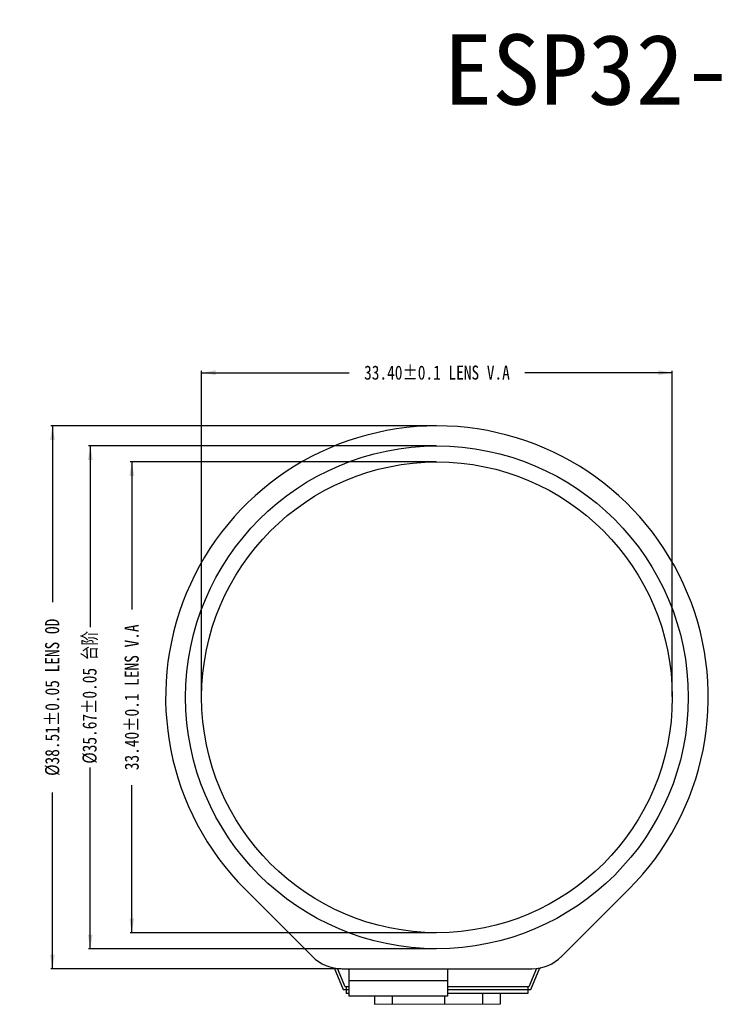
# Model space of a CAD drawing. Header units: millimetres. Extents: x 64 to 213, y 7 to 77.
# Tile 1 of 49: x 64 to 114, y 7 to 77. Entities that reach past the tile are written whole.
import ezdxf

# ---------------------------------------------------------------- set-up
doc = ezdxf.new("R2010")
doc.units = ezdxf.units.MM
doc.header["$LTSCALE"] = 1.21
doc.header["$MEASUREMENT"] = 0
doc.header["$PDMODE"] = 3
doc.header["$PDSIZE"] = 0.3125
doc.layers.get('0').update_dxf_attribs({"linetype": 'CONTINUOUS'})
doc.layers.get('DEFPOINTS').update_dxf_attribs({"linetype": 'CONTINUOUS'})
doc.layers.add('Dim', color=3, linetype='CONTINUOUS', lineweight=25)
doc.layers.add('FRAME', color=154, linetype='CONTINUOUS')
doc.styles.get("Standard").update_dxf_attribs({"font": 'txt', "width": 0.8})
doc.styles.add('宋体', font='simsun.ttc')
doc.dimstyles.get("Standard").update_dxf_attribs({"dimtxt": 0.15625, "dimasz": 0.1875, "dimexe": 0.125, "dimexo": 0.0625, "dimgap": 0.09, "dimtad": 0, "dimtih": 1, "dimtoh": 1, "dimzin": 4, "dimdsep": 46, "dimtxsty": 'STANDARD', "dimblk": '_FILLED', "dimblk1": '_FILLED', "dimblk2": '_FILLED', "dimcen": 0.09, "dimazin": 1, "dimtp": 0.01, "dimtm": 0.01, "dimtfac": 1, "dimtofl": 0, "dimtmove": 0, "dimatfit": 3, "dimldrblk": '_FILLED', "dimfxl": 1, "dimtolj": 1, "dimtzin": 4, "dimarcsym": 0})

# ---------------------------------------------------------------- blocks, each defined once
blk = doc.blocks.new('_FILLED')
at = {"color": 0, "linetype": 'ByBlock'}
blk.add_solid([(0, 0), (-1, 0.167), (-1, -0.167)], dxfattribs=at)
blk = doc.blocks.new('*D2')
at = {"color": 0, "linetype": 'ByBlock', "lineweight": -2}
for p, q in [((76.881, 29.001), (76.881, 52.093)), ((76.881, 51.968), (87.358, 51.968)), ((110.281, 51.968), (99.805, 51.968)), ((110.281, 29.001), (110.281, 52.093))]:
    blk.add_line(p, q, dxfattribs=at)
at = {"layer": 'DEFPOINTS', "color": 0, "linetype": 'ByBlock'}
for p in [(76.881, 28.939), (110.281, 28.939)]:
    blk.add_point(p, dxfattribs=at)
at = {"color": 0, "linetype": 'ByBlock', "lineweight": -2, "rotation": 180}
blk.add_blockref('_FILLED', (76.881, 51.968), dxfattribs=at)
at = {"color": 0, "linetype": 'ByBlock', "lineweight": -2}
blk.add_blockref('_FILLED', (110.281, 51.968), dxfattribs=at)
at = {"color": 0, "linetype": 'ByBlock', "lineweight": -2, "insert": (93.581, 51.968), "char_height": 1, "attachment_point": 5}
blk.add_mtext('\\A1;33.40%%p0.1 LENS V.A', dxfattribs=at)
blk = doc.blocks.new('*D3')
at = {"color": 0, "linetype": 'ByBlock', "lineweight": -2}
for p, q in [((93.519, 45.639), (71.799, 45.639)), ((71.924, 45.639), (71.924, 35.162)), ((71.924, 12.239), (71.924, 22.716)), ((93.519, 12.239), (71.799, 12.239))]:
    blk.add_line(p, q, dxfattribs=at)
at = {"layer": 'DEFPOINTS', "color": 0, "linetype": 'ByBlock'}
for p in [(93.581, 45.639), (93.581, 12.239)]:
    blk.add_point(p, dxfattribs=at)
at = {"color": 0, "linetype": 'ByBlock', "lineweight": -2}
for p, rotation in [((71.924, 45.639), 90), ((71.924, 12.239), 270)]:
    blk.add_blockref('_FILLED', p, dxfattribs=dict(at, rotation=rotation))
at = {"color": 0, "linetype": 'ByBlock', "lineweight": -2, "insert": (71.924, 28.939), "char_height": 1, "attachment_point": 5, "rotation": 90}
blk.add_mtext('\\A1;33.40%%p0.1 LENS V.A', dxfattribs=at)
blk = doc.blocks.new('*D5')
at = {"color": 0, "linetype": 'ByBlock', "lineweight": -2}
for p, q in [((93.519, 46.774), (68.854, 46.774)), ((68.979, 46.774), (68.979, 33.915)), ((68.979, 11.104), (68.979, 23.963)), ((93.519, 11.104), (68.854, 11.104))]:
    blk.add_line(p, q, dxfattribs=at)
at = {"layer": 'DEFPOINTS', "color": 0, "linetype": 'ByBlock'}
for p in [(93.581, 46.774), (93.581, 11.104)]:
    blk.add_point(p, dxfattribs=at)
at = {"color": 0, "linetype": 'ByBlock', "lineweight": -2}
for p, rotation in [((68.979, 46.774), 90), ((68.979, 11.104), 270)]:
    blk.add_blockref('_FILLED', p, dxfattribs=dict(at, rotation=rotation))
at = {"color": 0, "linetype": 'ByBlock', "lineweight": -2, "insert": (68.979, 28.939), "char_height": 1, "attachment_point": 5, "rotation": 90}
blk.add_mtext('\\A1;%%C35.67%%p0.05 台阶', dxfattribs=at)
blk = doc.blocks.new('*D8')
at = {"color": 0, "linetype": 'ByBlock', "lineweight": -2}
for p, q in [((93.519, 48.194), (66.169, 48.194)), ((66.294, 48.194), (66.294, 35.696)), ((66.294, 9.684), (66.294, 22.182)), ((86.786, 9.684), (66.169, 9.684))]:
    blk.add_line(p, q, dxfattribs=at)
at = {"layer": 'DEFPOINTS', "color": 0, "linetype": 'ByBlock'}
for p in [(93.581, 48.194), (86.848, 9.684)]:
    blk.add_point(p, dxfattribs=at)
at = {"color": 0, "linetype": 'ByBlock', "lineweight": -2}
for p, rotation in [((66.294, 48.194), 90), ((66.294, 9.684), 270)]:
    blk.add_blockref('_FILLED', p, dxfattribs=dict(at, rotation=rotation))
at = {"color": 0, "linetype": 'ByBlock', "lineweight": -2, "insert": (66.294, 28.939), "char_height": 1, "attachment_point": 5, "rotation": 90}
blk.add_mtext('\\A1;%%c38.51%%p0.05 LENS OD', dxfattribs=at)

msp = doc.modelspace()

# ---------------------------------------------------------------- linework, layer by layer
at = {"color": 7, "linetype": 'Continuous'}
for p, q in [((79.966, 15.324), (84.727, 10.563)), ((102.436, 10.563), (107.197, 15.324)), ((86.288, 9.732), (86.281, 9.739)), ((86.285, 9.738), (86.921, 8.202)), ((87.055, 8.402), (86.516, 9.703)), ((86.848, 9.684), (100.315, 9.684)), ((87.331, 9.684), (87.331, 7.742)), ((94.331, 9.684), (94.331, 7.742)), ((100.647, 9.703), (100.108, 8.402)), ((100.241, 8.202), (100.878, 9.738)), ((100.947, 9.753), (100.839, 9.643)), ((87.331, 8.402), (87.055, 8.402)), ((87.126, 8.402), (87.126, 7.915)), ((87.331, 8.853), (94.331, 8.853)), ((100.108, 8.402), (94.331, 8.402)), ((100.036, 8.402), (100.036, 7.915)), ((86.921, 8.202), (87.126, 8.202)), ((87.126, 8.212), (87.331, 8.212)), ((87.331, 7.915), (87.126, 7.915)), ((94.331, 7.742), (87.331, 7.742)), ((89.156, 7.742), (89.157, 7.158)), ((90.437, 7.161), (90.436, 7.742)), ((94.126, 7.742), (94.127, 7.171)), ((94.137, 7.171), (94.136, 7.742)), ((94.331, 8.212), (100.036, 8.212)), ((100.036, 7.915), (94.331, 7.915)), ((96.815, 7.915), (96.817, 7.177)), ((98.097, 7.181), (98.095, 7.915)), ((100.036, 8.202), (100.241, 8.202)), ((89.157, 7.158), (98.097, 7.181)), ((94.136, 7.586), (94.126, 7.586)), ((94.126, 7.501), (94.136, 7.501)), ((94.127, 7.271), (94.137, 7.271))]:
    msp.add_line(p, q, dxfattribs=at)
for radius in [17.835, 16.7]:
    msp.add_circle((93.581, 28.939), radius, dxfattribs=at)
for centre, radius, start, end in [((93.581, 28.939), 19.255, 315, 225), ((86.848, 12.684), 3, 225, 270), ((100.315, 12.684), 3, 270, 315)]:
    msp.add_arc(centre, radius, start, end, dxfattribs=at)

# ---------------------------------------------------------------- texts
at = {"layer": 'FRAME', "color": 1, "insert": (133.212, 73.435), "char_height": 5, "attachment_point": 5, "style": '宋体', "bg_fill": 2}
msp.add_mtext('ESP32-S3-Touch-LCD-1.28', dxfattribs=at)

# ---------------------------------------------------------------- dimensions: what is measured, and where the dimension line sits
at = {"layer": 'Dim'}
dim = msp.add_linear_dim(base=(110.281, 51.968), p1=(76.881, 28.939), p2=(110.281, 28.939), text='<>%%p0.1 LENS V.A', dimstyle='STANDARD', override={"dimtxt": 1, "dimasz": 1, "dimtih": 0, "dimtoh": 0, "dimzin": 0, "dimpost": '<>', "dimcen": 0.198, "dimadec": 0, "dimazin": 0, "dimtp": 0, "dimtm": 0, "dimtdec": 4, "dimtzin": 0}, dxfattribs=at)
dim.commit()
dim.dimension.update_dxf_attribs({"geometry": '*D2', "text_midpoint": (93.581, 51.968)})
for base, p1, p2, text, picture, middle in [((66.294, 9.684), (93.581, 48.194), (86.848, 9.684), '%%c<>%%p0.05 LENS OD', '*D8', (66.294, 28.939)), ((68.979, 11.104), (93.581, 46.774), (93.581, 11.104), '%%C<>%%p0.05 台阶', '*D5', (68.979, 28.939)), ((71.924, 12.239), (93.581, 45.639), (93.581, 12.239), '<>%%p0.1 LENS V.A', '*D3', (71.924, 28.939))]:
    dim = msp.add_linear_dim(base=base, p1=p1, p2=p2, angle=90, text=text, dimstyle='STANDARD', override={"dimtxt": 1, "dimasz": 1, "dimtih": 0, "dimtoh": 0, "dimzin": 0, "dimpost": '<>', "dimcen": 0.198, "dimadec": 0, "dimazin": 0, "dimtp": 0, "dimtm": 0, "dimtdec": 4, "dimtzin": 0}, dxfattribs=at)
    dim.commit()
    dim.dimension.update_dxf_attribs({"geometry": picture, "text_midpoint": middle})

doc.saveas('drawing.dxf')
